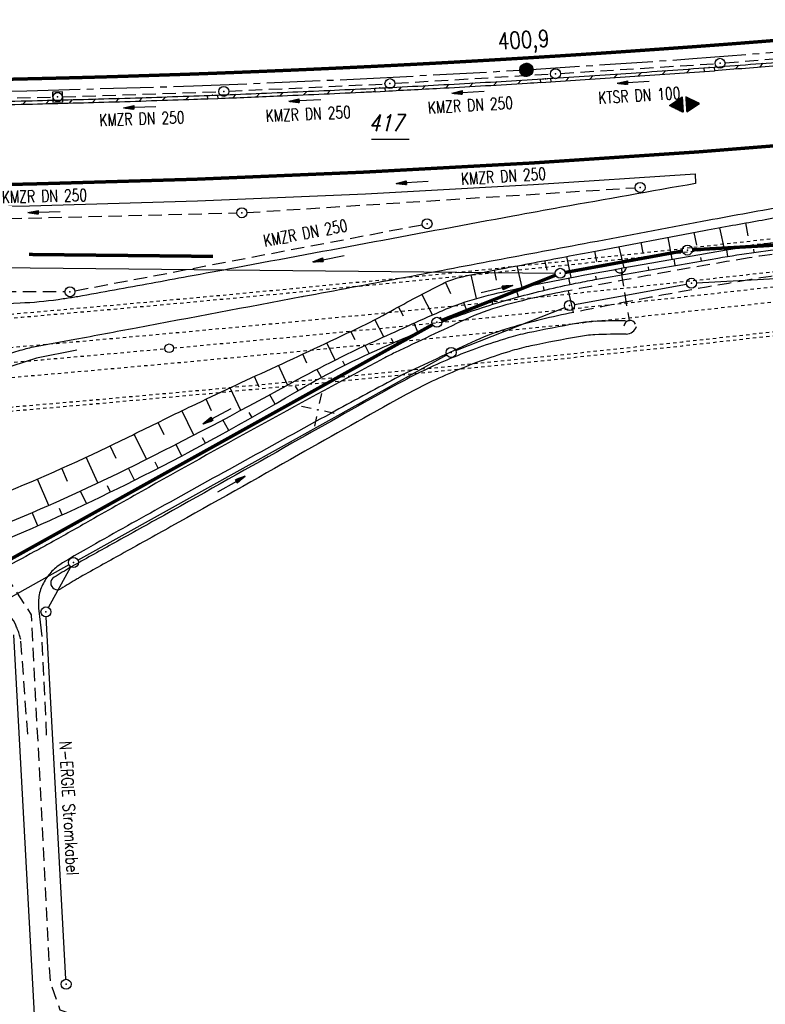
# Model space of a CAD drawing. Extents: x 0 to 1135, y 0 to 420.
# Tile 29 of 77: x 644 to 756, y 78 to 225. Entities that reach past the tile are written whole.
import ezdxf
from ezdxf.enums import TextEntityAlignment as Align

# ---------------------------------------------------------------- set-up
doc = ezdxf.new("R2010")
doc.units = 0
doc.header["$LTSCALE"] = 2
doc.header["$MEASUREMENT"] = 0
for name, pattern in [('ACAD_ISO03W100', [0.5, 0.25, -0.25]), ('ACAD_ISO05W100', [0.5, 0.25, -0.25]), ('ACHSE', [5.5, 4, -0.5, 0.5, -0.5]), ('AUSGEZOGEN', [0]), ('EinAusfädelung', [3.5, 2.5, -1]), ('GEMARKBAB', [3.7, 2, -0.5, 0.1, -0.5, 0.1, -0.5]), ('GESTRICH-X2', [1.5, 1, -0.5])]:
    doc.linetypes.add(name, pattern=pattern)
doc.layers.get('0').update_dxf_attribs({"color": 8, "linetype": 'AUSGEZOGEN'})
for name, color, linetype in [('ACHSETOP', 250, 'ACHSE'), ('Bahnachse', 7, 'CONTINUOUS'), ('BOESCHG', 8, 'AUSGEZOGEN'), ('DURCHL', 200, 'GESTRICH-X2'), ('EINAUSF', 8, 'EinAusfädelung'), ('FBRTOP', 8, 'AUSGEZOGEN'), ('FLSTNR-BAB', 7, 'AUSGEZOGEN'), ('GEF', 8, 'AUSGEZOGEN'), ('GEMARKGRZ', 8, 'GEMARKBAB'), ('Gleisachsen', 7, 'CONTINUOUS'), ('GRABEN', 8, 'AUSGEZOGEN'), ('GRENZL', 8, 'AUSGEZOGEN'), ('GRENZL-BAB', 7, 'AUSGEZOGEN'), ('GRENZP', 8, 'AUSGEZOGEN'), ('GRENZP-BAB', 7, 'AUSGEZOGEN'), ('HEKT_B', 250, 'CONTINUOUS'), ('KANAL', 200, 'GESTRICH-X2'), ('MULDE', 8, 'AUSGEZOGEN'), ('NETZ', 250, 'AUSGEZOGEN'), ('PFEIL', 200, 'CONTINUOUS'), ('PFEILTOP', 8, 'AUSGEZOGEN'), ('Rinne', 200, 'CONTINUOUS'), ('SCHLITZRINNE', 200, 'AUSGEZOGEN'), ('SCHSYMBOL', 200, 'AUSGEZOGEN'), ('STRASSE', 8, 'AUSGEZOGEN'), ('STROMLTG', 8, 'AUSGEZOGEN'), ('TEXTO', 200, 'CONTINUOUS'), ('TUNNEL', 15, 'CONTINUOUS'), ('WEG', 8, 'GESTRICH-X2'), ('ZAUN', 8, 'AUSGEZOGEN')]:
    doc.layers.add(name, color=color, linetype=linetype)
doc.styles.add('ROMANS', font='romans.shx', dxfattribs={"width": 0.8})

# ---------------------------------------------------------------- blocks, each defined once
blk = doc.blocks.new('IKR')
at = {"color": 0}
for p, q in [((0, 1), (0, 2.5)), ((-2.5, 0), (-1, 0)), ((1, 0), (2.5, 0)), ((0, -2.5), (0, -1))]:
    blk.add_line(p, q, dxfattribs=at)
blk.add_circle((0, 0), 0.05, dxfattribs=at)
blk.add_point((0, 0), dxfattribs=at)
blk = doc.blocks.new('*X18')
at = {"color": 0}
for p, q in [((212.23, 257.39), (213.24, 258.4)), ((212.24, 257.33), (213.31, 258.4)), ((212.24, 257.47), (213.17, 258.4)), ((212.24, 257.26), (213.37, 258.39)), ((212.24, 257.55), (213.09, 258.39)), ((212.25, 257.2), (213.43, 258.38)), ((212.26, 257.63), (213, 258.37)), ((212.27, 257.14), (213.49, 258.37)), ((212.28, 257.09), (213.55, 258.35)), ((212.29, 257.73), (212.9, 258.35)), ((212.3, 257.04), (213.6, 258.33)), ((212.32, 256.99), (213.65, 258.31)), ((212.34, 257.86), (212.78, 258.29)), ((212.35, 256.94), (213.69, 258.29)), ((212.37, 256.9), (213.74, 258.26)), ((212.4, 256.85), (213.78, 258.24)), ((212.43, 256.81), (213.83, 258.21)), ((212.46, 256.77), (213.86, 258.18)), ((212.49, 256.73), (213.9, 258.14)), ((212.53, 256.7), (213.94, 258.11)), ((212.56, 256.66), (213.97, 258.07)), ((212.6, 256.63), (214.01, 258.03)), ((212.64, 256.6), (214.04, 257.99)), ((212.68, 256.57), (214.07, 257.95)), ((212.73, 256.54), (214.09, 257.91)), ((212.77, 256.52), (214.12, 257.86)), ((212.82, 256.49), (214.14, 257.82)), ((212.87, 256.47), (214.16, 257.77)), ((212.92, 256.45), (214.18, 257.72)), ((212.97, 256.44), (214.2, 257.66)), ((213.03, 256.42), (214.21, 257.6)), ((213.09, 256.41), (214.22, 257.54)), ((213.16, 256.41), (214.23, 257.48)), ((213.22, 256.4), (214.23, 257.41)), ((213.3, 256.41), (214.23, 257.34)), ((213.38, 256.41), (214.22, 257.26)), ((213.46, 256.43), (214.2, 257.17)), ((213.56, 256.46), (214.18, 257.07)), ((213.69, 256.51), (214.12, 256.95))]:
    blk.add_line(p, q, dxfattribs=at)
blk = doc.blocks.new('SRMAST2')
at = {"color": 0}
blk.add_circle((0, 0), 0.999, dxfattribs=at)
blk.add_point((0, 0), dxfattribs=at)
blk.add_blockref('*X18', (-213.23, -257.4))
blk = doc.blocks.new('GST')
at = {"color": 0}
blk.add_circle((0, 0), 0.75, dxfattribs=at)
blk.add_point((0, 0), dxfattribs=at)
blk = doc.blocks.new('DL')
at = {"color": 0}
blk.add_arc((-0.31, 0.02), 0.91, 282.5363, 77.4637, dxfattribs=at)
blk.add_point((0.6, 0), dxfattribs=at)
blk = doc.blocks.new('10')
blk.add_blockref('GST', (0, 0))
blk = doc.blocks.new('20')
blk.add_lwpolyline([(-0.75, -0.75), (0.75, -0.75), (0.75, 0.75), (-0.75, 0.75)], close=True)
blk.add_circle((0, 0), 0.676)
blk.add_point((0, 0))
blk = doc.blocks.new('30S')
at = {"color": 0}
for p, q in [((-0.75, -0.58), (-0.75, 0)), ((-0.75, 0), (0.75, 0)), ((0.75, 0), (0.75, -0.58)), ((0.75, -0.58), (-0.75, -0.58))]:
    blk.add_line(p, q, dxfattribs=at)
blk.add_point((0, 0), dxfattribs=at)
blk = doc.blocks.new('PFEIL2')
at = {"color": 0}
for p, q in [((0.88, 0), (-2.4, -0.01)), ((0.88, -0.27), (0.88, 0.28)), ((0.88, 0.28), (2.43, 0.01)), ((0.91, 0.27), (0.88, 0.26)), ((0.97, 0.26), (0.88, 0.25)), ((1.02, 0.25), (0.88, 0.23)), ((1.07, 0.24), (0.88, 0.21)), ((1.13, 0.23), (0.88, 0.19)), ((1.18, 0.22), (0.88, 0.17)), ((1.24, 0.21), (0.88, 0.15)), ((1.29, 0.21), (0.88, 0.14)), ((1.34, 0.2), (0.88, 0.12)), ((1.4, 0.19), (0.88, 0.1)), ((1.45, 0.18), (0.88, 0.08)), ((1.51, 0.17), (0.88, 0.06)), ((1.56, 0.16), (0.88, 0.04)), ((1.61, 0.15), (0.88, 0.02)), ((1.67, 0.14), (0.88, 0.01)), ((1.72, 0.13), (0.88, -0.01)), ((1.78, 0.12), (0.88, -0.03)), ((1.83, 0.11), (0.88, -0.05)), ((1.88, 0.1), (0.88, -0.07)), ((1.94, 0.09), (0.88, -0.09)), ((2.05, 0.08), (0.88, -0.12)), ((1.99, 0.08), (0.88, -0.11)), ((2.1, 0.07), (0.88, -0.14)), ((2.15, 0.06), (0.88, -0.16)), ((2.21, 0.05), (0.88, -0.18)), ((2.26, 0.04), (0.88, -0.2)), ((2.32, 0.03), (0.88, -0.22)), ((2.37, 0.02), (0.88, -0.23)), ((2.42, 0.01), (0.88, -0.25)), ((2.43, 0.01), (0.88, -0.27))]:
    blk.add_line(p, q, dxfattribs=at)
blk = doc.blocks.new('*X23')
at = {"color": 0}
for p, q in [((377.87, 182.34), (377.98, 182.45)), ((377.89, 182.36), (377.98, 182.46)), ((377.9, 182.38), (377.98, 182.46)), ((377.91, 182.4), (377.97, 182.47)), ((377.92, 182.42), (377.97, 182.47)), ((377.93, 182.44), (377.97, 182.48)), ((377.95, 182.47), (377.96, 182.48)), ((377.11, 181.02), (378.19, 182.1)), ((377.11, 180.99), (378.2, 182.08)), ((377.12, 181.04), (378.18, 182.1)), ((377.12, 180.99), (378.2, 182.08)), ((377.12, 180.99), (378.2, 182.07)), ((377.13, 180.99), (378.21, 182.06)), ((377.14, 181.06), (378.18, 182.11)), ((377.14, 180.99), (378.21, 182.06)), ((377.15, 181.09), (378.18, 182.11)), ((377.15, 180.99), (378.21, 182.05)), ((377.16, 181.11), (378.17, 182.12)), ((377.16, 180.99), (378.22, 182.05)), ((377.17, 181.13), (378.17, 182.13)), ((377.17, 180.99), (378.22, 182.04)), ((377.18, 181.15), (378.17, 182.13)), ((377.18, 180.99), (378.22, 182.04)), ((377.19, 180.99), (378.23, 182.03)), ((377.2, 181.17), (378.16, 182.14)), ((377.2, 180.99), (378.23, 182.02)), ((377.2, 180.99), (378.23, 182.02)), ((377.21, 181.19), (378.16, 182.14)), ((377.21, 180.99), (378.24, 182.01)), ((377.22, 181.21), (378.16, 182.15)), ((377.22, 180.99), (378.24, 182.01)), ((377.23, 181.23), (378.15, 182.15)), ((377.23, 180.99), (378.24, 182)), ((377.24, 180.99), (378.25, 182)), ((377.25, 181.25), (378.15, 182.16)), ((377.25, 180.99), (378.25, 181.99)), ((377.26, 181.27), (378.15, 182.16)), ((377.26, 180.99), (378.25, 181.99)), ((377.27, 181.29), (378.14, 182.17)), ((377.27, 180.99), (378.25, 181.98)), ((377.27, 180.99), (378.26, 181.97)), ((377.28, 181.32), (378.14, 182.18)), ((377.28, 180.99), (378.26, 181.97)), ((377.29, 181.34), (378.14, 182.18)), ((377.29, 180.99), (378.26, 181.96)), ((377.3, 180.99), (378.27, 181.96)), ((377.31, 181.36), (378.14, 182.19)), ((377.31, 180.99), (378.27, 181.95)), ((377.32, 181.38), (378.13, 182.19)), ((377.32, 180.99), (378.27, 181.95)), ((377.33, 181.4), (378.13, 182.2)), ((377.33, 180.99), (378.28, 181.94)), ((377.34, 181.42), (378.13, 182.2)), ((377.34, 180.99), (378.28, 181.93)), ((377.35, 181.44), (378.12, 182.21)), ((377.35, 180.99), (378.28, 181.93)), ((377.35, 180.99), (378.29, 181.92)), ((377.36, 180.99), (378.29, 181.92)), ((377.37, 181.46), (378.12, 182.22)), ((377.37, 180.99), (378.29, 181.91)), ((377.38, 181.48), (378.12, 182.22)), ((377.38, 180.99), (378.3, 181.91)), ((377.39, 181.5), (378.11, 182.23)), ((377.39, 180.99), (378.3, 181.9)), ((377.4, 181.52), (378.11, 182.23)), ((377.4, 180.99), (378.3, 181.9)), ((377.41, 181.55), (378.11, 182.24)), ((377.41, 180.99), (378.31, 181.89)), ((377.42, 180.99), (378.31, 181.88)), ((377.43, 181.57), (378.1, 182.24)), ((377.43, 180.99), (378.31, 181.88)), ((377.43, 180.99), (378.32, 181.87)), ((377.44, 181.59), (378.1, 182.25)), ((377.44, 180.99), (378.32, 181.87)), ((377.45, 181.61), (378.1, 182.25)), ((377.45, 180.99), (378.32, 181.86)), ((377.46, 181.63), (378.09, 182.26)), ((377.46, 180.99), (378.33, 181.86)), ((377.47, 181.65), (378.09, 182.27)), ((377.47, 180.99), (378.33, 181.85)), ((377.48, 180.99), (378.33, 181.85)), ((377.49, 181.67), (378.09, 182.27)), ((377.49, 180.99), (378.34, 181.84)), ((377.5, 181.69), (378.08, 182.28)), ((377.5, 180.99), (378.34, 181.83)), ((377.5, 180.99), (378.34, 181.83)), ((377.51, 181.71), (378.08, 182.28)), ((377.51, 180.99), (378.35, 181.82)), ((377.52, 181.73), (378.08, 182.29)), ((377.52, 180.99), (378.35, 181.82)), ((377.53, 181.75), (378.07, 182.29)), ((377.53, 180.99), (378.35, 181.81)), ((377.54, 180.99), (378.36, 181.81)), ((377.55, 181.78), (378.07, 182.3)), ((377.55, 180.99), (378.36, 181.8)), ((377.56, 181.8), (378.07, 182.3)), ((377.56, 180.99), (378.36, 181.79)), ((377.57, 181.82), (378.06, 182.31)), ((377.57, 180.99), (378.36, 181.79)), ((377.58, 181.84), (378.06, 182.32)), ((377.58, 180.99), (378.37, 181.78)), ((377.58, 180.99), (378.37, 181.78)), ((377.59, 180.99), (378.37, 181.77)), ((377.6, 181.86), (378.06, 182.32)), ((377.6, 180.99), (378.38, 181.77)), ((377.61, 181.88), (378.05, 182.33)), ((377.61, 180.99), (378.38, 181.76)), ((377.62, 181.9), (378.05, 182.33)), ((377.62, 180.99), (378.38, 181.76)), ((377.63, 181.92), (378.05, 182.34)), ((377.63, 180.99), (378.39, 181.75)), ((377.64, 181.94), (378.04, 182.34)), ((377.64, 180.99), (378.39, 181.74)), ((377.65, 180.99), (378.39, 181.74)), ((377.65, 180.99), (378.4, 181.73)), ((377.66, 181.96), (378.04, 182.35)), ((377.66, 180.99), (378.4, 181.73)), ((377.67, 181.98), (378.04, 182.36)), ((377.67, 180.99), (378.4, 181.72)), ((377.68, 182.01), (378.03, 182.36)), ((377.68, 180.99), (378.41, 181.72)), ((377.69, 182.03), (378.03, 182.37)), ((377.69, 180.99), (378.41, 181.71)), ((377.7, 182.05), (378.03, 182.37)), ((377.7, 180.99), (378.41, 181.71)), ((377.71, 180.99), (378.42, 181.7)), ((377.72, 182.07), (378.03, 182.38)), ((377.72, 180.99), (378.42, 181.69)), ((377.73, 182.09), (378.02, 182.38)), ((377.73, 180.99), (378.42, 181.69)), ((377.73, 180.99), (378.43, 181.68)), ((377.74, 182.11), (378.02, 182.39)), ((377.74, 180.99), (378.43, 181.68)), ((377.75, 182.13), (378.02, 182.39)), ((377.75, 180.99), (378.43, 181.67)), ((377.76, 182.15), (378.01, 182.4)), ((377.76, 180.99), (378.44, 181.67)), ((377.77, 180.99), (378.44, 181.66)), ((377.78, 182.17), (378.01, 182.41)), ((377.78, 180.99), (378.44, 181.65)), ((377.79, 182.19), (378.01, 182.41)), ((377.79, 180.99), (378.45, 181.65)), ((377.8, 182.21), (378, 182.42)), ((377.8, 180.99), (378.45, 181.64)), ((377.81, 182.24), (378, 182.42)), ((377.81, 180.99), (378.45, 181.64)), ((377.81, 180.99), (378.46, 181.63)), ((377.82, 182.26), (378, 182.43)), ((377.82, 180.99), (378.46, 181.63)), ((377.83, 180.99), (378.46, 181.62)), ((377.84, 182.28), (377.99, 182.43)), ((377.84, 180.99), (378.47, 181.62)), ((377.85, 182.3), (377.99, 182.44)), ((377.85, 180.99), (378.47, 181.61)), ((377.86, 182.32), (377.99, 182.44)), ((377.86, 180.99), (378.47, 181.6)), ((377.87, 180.99), (378.47, 181.6)), ((377.88, 180.99), (378.48, 181.59)), ((377.88, 180.99), (378.48, 181.59)), ((377.89, 180.99), (378.48, 181.58)), ((377.9, 180.99), (378.49, 181.58)), ((377.91, 180.99), (378.49, 181.57)), ((377.92, 180.99), (378.49, 181.57)), ((377.93, 180.99), (378.5, 181.56)), ((377.94, 180.99), (378.5, 181.55)), ((377.95, 180.99), (378.5, 181.55)), ((377.96, 180.99), (378.51, 181.54)), ((377.96, 180.99), (378.51, 181.54)), ((377.97, 180.99), (378.51, 181.53)), ((377.98, 180.99), (378.52, 181.53)), ((377.99, 180.99), (378.52, 181.52)), ((378, 180.99), (378.52, 181.51)), ((378.01, 180.99), (378.53, 181.51)), ((378.02, 180.99), (378.53, 181.5)), ((378.03, 180.99), (378.53, 181.5)), ((378.03, 180.99), (378.54, 181.49)), ((378.04, 180.99), (378.54, 181.49)), ((378.05, 180.99), (378.54, 181.48)), ((378.06, 180.99), (378.55, 181.48)), ((378.07, 180.99), (378.55, 181.47)), ((378.08, 180.99), (378.55, 181.46)), ((378.09, 180.99), (378.56, 181.46)), ((378.1, 180.99), (378.56, 181.45)), ((378.11, 180.99), (378.56, 181.45)), ((378.11, 180.99), (378.57, 181.44)), ((378.12, 180.99), (378.57, 181.44)), ((378.13, 180.99), (378.57, 181.43)), ((378.14, 180.99), (378.58, 181.42)), ((378.15, 180.99), (378.58, 181.42)), ((378.16, 180.99), (378.58, 181.41)), ((378.17, 180.99), (378.58, 181.41)), ((378.18, 180.99), (378.59, 181.4)), ((378.19, 180.99), (378.59, 181.4)), ((378.19, 180.99), (378.59, 181.39)), ((378.2, 180.99), (378.6, 181.39)), ((378.21, 180.99), (378.6, 181.38)), ((378.22, 180.99), (378.6, 181.37)), ((378.23, 180.99), (378.61, 181.37)), ((378.24, 180.99), (378.61, 181.36)), ((378.25, 180.99), (378.61, 181.36)), ((378.26, 180.99), (378.62, 181.35)), ((378.26, 180.99), (378.62, 181.35)), ((378.27, 180.99), (378.62, 181.34)), ((378.28, 180.99), (378.63, 181.34)), ((378.29, 180.99), (378.63, 181.33)), ((378.3, 180.99), (378.63, 181.32)), ((377.1, 180.56), (377.12, 180.58)), ((377.1, 180.57), (377.11, 180.58)), ((377.11, 180.55), (377.14, 180.58)), ((377.11, 180.55), (377.13, 180.58)), ((377.11, 180.56), (377.13, 180.58)), ((377.12, 180.53), (377.17, 180.58)), ((377.12, 180.53), (377.16, 180.58)), ((377.12, 180.54), (377.15, 180.58)), ((377.13, 180.51), (377.21, 180.58)), ((377.13, 180.51), (377.2, 180.58)), ((377.13, 180.52), (377.19, 180.58)), ((377.13, 180.52), (377.18, 180.58)), ((377.14, 180.49), (377.23, 180.58)), ((377.14, 180.49), (377.22, 180.58)), ((377.14, 180.5), (377.21, 180.58)), ((377.15, 180.47), (377.26, 180.58)), ((377.15, 180.48), (377.25, 180.58)), ((377.15, 180.48), (377.24, 180.58)), ((377.16, 180.46), (377.29, 180.58)), ((377.16, 180.46), (377.28, 180.58)), ((377.16, 180.47), (377.27, 180.58)), ((377.17, 180.44), (377.31, 180.58)), ((377.17, 180.44), (377.3, 180.58)), ((377.17, 180.45), (377.29, 180.58)), ((377.18, 180.42), (377.34, 180.58)), ((377.18, 180.43), (377.33, 180.58)), ((377.18, 180.43), (377.32, 180.58)), ((377.19, 180.41), (377.36, 180.58)), ((377.19, 180.41), (377.36, 180.58)), ((377.19, 180.42), (377.35, 180.58)), ((377.2, 180.39), (377.39, 180.58)), ((377.2, 180.39), (377.38, 180.58)), ((377.2, 180.4), (377.37, 180.58)), ((377.21, 180.37), (377.42, 180.58)), ((377.21, 180.38), (377.41, 180.58)), ((377.21, 180.38), (377.4, 180.58)), ((377.22, 180.35), (377.44, 180.58)), ((377.22, 180.36), (377.44, 180.58)), ((377.22, 180.37), (377.43, 180.58)), ((377.23, 180.34), (377.47, 180.58)), ((377.23, 180.34), (377.46, 180.58)), ((377.23, 180.35), (377.45, 180.58)), ((377.24, 180.32), (377.51, 180.58)), ((377.24, 180.32), (377.5, 180.58)), ((377.24, 180.33), (377.49, 180.58)), ((377.24, 180.33), (377.48, 180.58)), ((377.25, 180.3), (377.53, 180.58)), ((377.25, 180.3), (377.52, 180.58)), ((377.25, 180.31), (377.51, 180.58)), ((377.26, 180.28), (377.56, 180.58)), ((377.26, 180.29), (377.55, 180.58)), ((377.26, 180.29), (377.54, 180.58)), ((377.27, 180.27), (377.59, 180.58)), ((377.27, 180.27), (377.58, 180.58)), ((377.27, 180.28), (377.57, 180.58)), ((377.28, 180.25), (377.61, 180.58)), ((377.28, 180.25), (377.6, 180.58)), ((377.28, 180.26), (377.59, 180.58)), ((377.29, 180.23), (377.64, 180.58)), ((377.29, 180.24), (377.63, 180.58)), ((377.29, 180.24), (377.62, 180.58)), ((377.3, 180.21), (377.67, 180.58)), ((377.3, 180.22), (377.66, 180.58)), ((377.3, 180.23), (377.65, 180.58)), ((377.31, 180.2), (377.69, 180.58)), ((377.31, 180.2), (377.68, 180.58)), ((377.31, 180.21), (377.67, 180.58)), ((377.32, 180.18), (377.72, 180.58)), ((377.32, 180.19), (377.71, 180.58)), ((377.32, 180.19), (377.7, 180.58)), ((377.33, 180.16), (377.74, 180.58)), ((377.33, 180.17), (377.74, 180.58)), ((377.33, 180.18), (377.73, 180.58)), ((377.34, 180.16), (377.75, 180.58)), ((377.34, 180.15), (377.76, 180.58)), ((377.34, 180.15), (377.77, 180.58)), ((377.35, 180.14), (377.78, 180.58)), ((377.35, 180.14), (377.79, 180.58)), ((377.35, 180.13), (377.8, 180.58)), ((377.35, 180.12), (377.81, 180.58)), ((377.36, 180.12), (377.82, 180.58)), ((377.36, 180.11), (377.82, 180.58)), ((377.36, 180.11), (377.83, 180.58)), ((377.37, 180.1), (377.84, 180.58)), ((377.37, 180.1), (377.85, 180.58)), ((377.37, 180.09), (377.86, 180.58)), ((377.38, 180.09), (377.87, 180.58)), ((377.38, 180.08), (377.88, 180.58)), ((377.38, 180.07), (377.89, 180.58)), ((377.39, 180.07), (377.89, 180.58)), ((377.39, 180.06), (377.9, 180.58)), ((377.39, 180.06), (377.91, 180.58)), ((377.4, 180.05), (377.92, 180.58)), ((377.4, 180.05), (377.93, 180.58)), ((377.4, 180.04), (377.94, 180.58)), ((377.41, 180.04), (377.95, 180.58)), ((377.41, 180.03), (377.96, 180.58)), ((377.41, 180.02), (377.97, 180.58)), ((377.42, 180.02), (377.97, 180.58)), ((377.42, 180.01), (377.98, 180.58)), ((377.42, 180.01), (377.99, 180.58)), ((377.43, 180), (378, 180.58)), ((377.43, 180), (378.01, 180.58)), ((377.43, 179.99), (378.02, 180.58)), ((377.44, 179.98), (378.03, 180.58)), ((377.44, 179.98), (378.04, 180.58)), ((377.44, 179.97), (378.05, 180.58)), ((377.45, 179.97), (378.05, 180.58)), ((377.45, 179.96), (378.06, 180.58)), ((377.45, 179.96), (378.07, 180.58)), ((377.46, 179.95), (378.08, 180.58)), ((377.46, 179.95), (378.09, 180.58)), ((377.46, 179.94), (378.1, 180.58)), ((377.46, 179.93), (378.11, 180.58)), ((377.47, 179.93), (378.12, 180.58)), ((377.47, 179.92), (378.12, 180.58)), ((377.47, 179.92), (378.13, 180.58)), ((377.48, 179.91), (378.14, 180.58)), ((377.48, 179.91), (378.15, 180.58)), ((377.48, 179.9), (378.16, 180.58)), ((377.49, 179.9), (378.17, 180.58)), ((377.49, 179.89), (378.18, 180.58)), ((377.49, 179.88), (378.19, 180.58)), ((377.5, 179.88), (378.2, 180.58)), ((377.5, 179.87), (378.2, 180.58)), ((377.5, 179.87), (378.21, 180.58)), ((377.51, 179.86), (378.22, 180.58)), ((377.51, 179.86), (378.23, 180.58)), ((377.51, 179.85), (378.24, 180.58)), ((377.52, 179.84), (378.25, 180.58)), ((377.52, 179.84), (378.26, 180.58)), ((377.52, 179.83), (378.27, 180.58)), ((377.53, 179.83), (378.28, 180.58)), ((377.53, 179.82), (378.28, 180.58)), ((377.53, 179.82), (378.29, 180.58)), ((377.54, 179.81), (378.3, 180.58)), ((377.54, 179.81), (378.31, 180.58)), ((377.54, 179.8), (378.32, 180.58)), ((377.55, 179.79), (378.33, 180.58)), ((377.55, 179.79), (378.34, 180.58)), ((377.55, 179.78), (378.35, 180.58)), ((377.56, 179.78), (378.35, 180.58)), ((377.56, 179.77), (378.36, 180.58)), ((377.56, 179.77), (378.37, 180.58)), ((377.57, 179.76), (378.38, 180.58)), ((377.57, 179.76), (378.39, 180.58)), ((377.57, 179.75), (378.4, 180.58)), ((377.57, 179.74), (378.41, 180.58)), ((377.58, 179.74), (378.42, 180.58)), ((377.58, 179.73), (378.43, 180.58)), ((377.58, 179.73), (378.43, 180.58)), ((377.59, 179.72), (378.44, 180.58)), ((377.59, 179.72), (378.45, 180.58)), ((377.59, 179.71), (378.46, 180.58)), ((377.6, 179.7), (378.47, 180.58)), ((377.6, 179.7), (378.48, 180.58)), ((377.6, 179.69), (378.49, 180.58)), ((377.61, 179.69), (378.5, 180.58)), ((377.61, 179.68), (378.5, 180.58)), ((377.61, 179.68), (378.51, 180.58)), ((377.62, 179.67), (378.52, 180.58)), ((377.62, 179.67), (378.53, 180.58)), ((377.62, 179.66), (378.54, 180.58)), ((377.63, 179.65), (378.55, 180.58)), ((377.63, 179.65), (378.56, 180.58)), ((377.63, 179.64), (378.57, 180.58)), ((377.64, 179.64), (378.58, 180.58)), ((377.64, 179.63), (378.58, 180.58)), ((377.64, 179.63), (378.59, 180.58)), ((377.65, 179.62), (378.6, 180.58)), ((377.65, 179.62), (378.61, 180.58)), ((377.65, 179.61), (378.62, 180.58)), ((377.66, 179.6), (378.63, 180.58)), ((377.66, 179.6), (378.64, 180.58)), ((377.66, 179.59), (378.65, 180.58)), ((377.67, 179.59), (378.66, 180.58)), ((377.67, 179.58), (378.66, 180.58)), ((377.67, 179.58), (378.67, 180.58)), ((377.68, 179.57), (378.68, 180.58)), ((377.68, 179.56), (378.69, 180.58)), ((377.68, 179.56), (378.7, 180.58)), ((377.68, 179.55), (378.71, 180.58)), ((377.69, 179.55), (378.72, 180.58)), ((377.69, 179.54), (378.73, 180.58)), ((377.69, 179.54), (378.73, 180.58)), ((377.7, 179.53), (378.74, 180.58)), ((377.7, 179.53), (378.75, 180.58)), ((377.7, 179.52), (378.76, 180.58)), ((377.71, 179.51), (378.77, 180.58)), ((377.71, 179.51), (378.78, 180.58)), ((377.71, 179.5), (378.79, 180.58)), ((377.72, 179.5), (378.8, 180.58)), ((377.72, 179.49), (378.81, 180.58)), ((377.72, 179.49), (378.81, 180.58)), ((377.73, 179.47), (378.81, 180.54)), ((377.74, 179.46), (378.79, 180.52)), ((377.74, 179.46), (378.78, 180.5)), ((377.74, 179.45), (378.77, 180.48)), ((377.75, 179.45), (378.76, 180.46)), ((377.75, 179.44), (378.75, 180.44)), ((377.75, 179.44), (378.73, 180.42)), ((377.76, 179.43), (378.72, 180.4)), ((377.76, 179.42), (378.71, 180.37)), ((377.76, 179.42), (378.7, 180.35)), ((377.77, 179.41), (378.68, 180.33)), ((377.77, 179.41), (378.67, 180.31)), ((377.77, 179.4), (378.66, 180.29)), ((377.78, 179.4), (378.65, 180.27)), ((377.78, 179.39), (378.64, 180.25)), ((377.78, 179.39), (378.62, 180.23)), ((377.79, 179.38), (378.61, 180.21)), ((378.31, 180.99), (378.64, 181.32)), ((378.32, 180.99), (378.64, 181.31)), ((378.33, 180.99), (378.64, 181.31)), ((378.34, 180.99), (378.65, 181.3)), ((378.34, 180.99), (378.65, 181.3)), ((378.35, 180.99), (378.65, 181.29)), ((378.36, 180.99), (378.66, 181.28)), ((378.37, 180.99), (378.66, 181.28)), ((378.38, 180.99), (378.66, 181.27)), ((378.39, 180.99), (378.67, 181.27)), ((378.4, 180.99), (378.67, 181.26)), ((378.41, 180.99), (378.67, 181.26)), ((378.42, 180.99), (378.68, 181.25)), ((378.42, 180.99), (378.68, 181.25)), ((378.43, 180.99), (378.68, 181.24)), ((378.44, 180.99), (378.69, 181.23)), ((378.45, 180.99), (378.69, 181.23)), ((378.46, 180.99), (378.69, 181.22)), ((378.47, 180.99), (378.69, 181.22)), ((378.48, 180.99), (378.7, 181.21)), ((378.49, 180.99), (378.7, 181.21)), ((378.49, 180.99), (378.7, 181.2)), ((378.5, 180.99), (378.71, 181.2)), ((378.51, 180.99), (378.71, 181.19)), ((378.52, 180.99), (378.71, 181.18)), ((378.53, 180.99), (378.72, 181.18)), ((378.54, 180.99), (378.72, 181.17)), ((378.55, 180.99), (378.72, 181.17)), ((378.56, 180.99), (378.73, 181.16)), ((378.57, 180.99), (378.73, 181.16)), ((378.57, 180.99), (378.73, 181.15)), ((378.58, 180.99), (378.74, 181.14)), ((378.59, 180.99), (378.74, 181.14)), ((378.6, 180.99), (378.74, 181.13)), ((378.61, 180.99), (378.75, 181.13)), ((378.62, 180.99), (378.75, 181.12)), ((378.63, 180.99), (378.75, 181.12)), ((378.64, 180.99), (378.76, 181.11)), ((378.64, 180.99), (378.76, 181.11)), ((378.65, 180.99), (378.76, 181.1)), ((378.66, 180.99), (378.77, 181.09)), ((378.67, 180.99), (378.77, 181.09)), ((378.68, 180.99), (378.77, 181.08)), ((378.69, 180.99), (378.78, 181.08)), ((378.7, 180.99), (378.78, 181.07)), ((378.71, 180.99), (378.78, 181.07)), ((378.72, 180.99), (378.79, 181.06)), ((378.72, 180.99), (378.79, 181.06)), ((378.73, 180.99), (378.79, 181.05)), ((378.74, 180.99), (378.8, 181.04)), ((378.75, 180.99), (378.8, 181.04)), ((378.76, 180.99), (378.8, 181.03)), ((378.77, 180.99), (378.8, 181.03)), ((378.78, 180.99), (378.81, 181.02)), ((378.79, 180.99), (378.81, 181.02)), ((378.8, 180.99), (378.81, 181.01)), ((378.8, 180.99), (378.82, 181)), ((378.81, 180.99), (378.82, 181)), ((377.79, 179.37), (378.6, 180.19)), ((377.79, 179.37), (378.59, 180.17)), ((377.79, 179.36), (378.58, 180.14)), ((377.8, 179.36), (378.56, 180.12)), ((377.8, 179.35), (378.55, 180.1)), ((377.8, 179.35), (378.54, 180.08)), ((377.81, 179.34), (378.53, 180.06)), ((377.81, 179.33), (378.52, 180.04)), ((377.81, 179.33), (378.5, 180.02)), ((377.82, 179.32), (378.49, 180)), ((377.82, 179.32), (378.48, 179.98)), ((377.82, 179.31), (378.47, 179.96)), ((377.83, 179.31), (378.46, 179.94)), ((377.83, 179.3), (378.44, 179.91)), ((377.83, 179.3), (378.43, 179.89)), ((377.84, 179.29), (378.42, 179.87)), ((377.84, 179.28), (378.41, 179.85)), ((377.84, 179.28), (378.4, 179.83)), ((377.85, 179.27), (378.38, 179.81)), ((377.85, 179.27), (378.37, 179.79)), ((377.85, 179.26), (378.36, 179.77)), ((377.86, 179.26), (378.35, 179.75)), ((377.86, 179.25), (378.33, 179.73)), ((377.86, 179.25), (378.32, 179.71)), ((377.87, 179.24), (378.31, 179.68)), ((377.87, 179.23), (378.3, 179.66)), ((377.87, 179.23), (378.29, 179.64)), ((377.88, 179.22), (378.27, 179.62)), ((377.88, 179.22), (378.26, 179.6)), ((377.88, 179.21), (378.25, 179.58)), ((377.89, 179.21), (378.24, 179.56)), ((377.89, 179.2), (378.23, 179.54)), ((377.89, 179.19), (378.21, 179.52)), ((377.89, 179.19), (378.2, 179.5)), ((377.9, 179.18), (378.19, 179.48)), ((377.9, 179.18), (378.18, 179.45)), ((377.9, 179.17), (378.17, 179.43)), ((377.91, 179.17), (378.15, 179.41)), ((377.91, 179.16), (378.14, 179.39)), ((377.91, 179.16), (378.13, 179.37)), ((377.92, 179.15), (378.12, 179.35)), ((377.92, 179.14), (378.11, 179.33)), ((377.92, 179.14), (378.09, 179.31)), ((377.93, 179.13), (378.08, 179.29)), ((377.93, 179.13), (378.07, 179.27)), ((377.93, 179.12), (378.06, 179.25)), ((377.94, 179.12), (378.04, 179.22)), ((377.94, 179.11), (378.03, 179.2)), ((377.94, 179.11), (378.02, 179.18)), ((377.95, 179.1), (378.01, 179.16)), ((377.95, 179.09), (378, 179.14)), ((377.95, 179.09), (377.98, 179.12)), ((377.96, 179.08), (377.97, 179.1))]:
    blk.add_line(p, q, dxfattribs=at)
blk = doc.blocks.new('HOCHP')
for points in [[(-0.01, 2.24), (-1.15, 0.27), (1.12, 0.27)], [(-0.01, -2.24), (-1.15, -0.27), (1.12, -0.27)]]:
    blk.add_lwpolyline(points, close=True)
at = {"xscale": 1.311372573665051, "yscale": 1.311372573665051, "zscale": 1.311372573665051}
blk.add_blockref('*X23', (-495.66, -237.08), dxfattribs=at)

msp = doc.modelspace()

# ---------------------------------------------------------------- linework, layer by layer
at = {"layer": 'ACHSETOP'}
msp.add_lwpolyline([(25, 214.13), (194.74, 214.13), (394.75, 214.13), (444.74, 214.13), (469.74, 214.13), (494.74, 214.13), (519.75, 214.13), (544.74, 214.13), (569.74, 214.13), (594.74, 214.13), (599.25, 214.13), (619.75, 214.24), (644.74, 214.65), (669.73, 215.38), (694.71, 216.43), (719.67, 217.79), (744.62, 219.47), (769.54, 221.46)], dxfattribs=at)
at = {"layer": 'Bahnachse', "linetype": 'Continuous'}
msp.add_circle((666.08, 176.02), 0.65, dxfattribs=at)
at = {"layer": 'Bahnachse', "linetype": 'ACAD_ISO05W100'}
for start, end in [(275.23421, 276.47004), (273.93197, 275.21728)]:
    msp.add_arc((265.33, 4557.73), 4400, start, end, dxfattribs=at)
at = {"layer": 'BOESCHG'}
for p, q in [((748.65, 194.11), (749.36, 190.71)), ((752.52, 194.82), (752.87, 192.89)), ((740.86, 192.65), (741.5, 189.38)), ((744.79, 193.39), (745.16, 191.49)), ((729.88, 190.58), (730.16, 189.06)), ((733.52, 191.26), (734.29, 188.1)), ((736.84, 191.89), (737.12, 190.32)), ((749.87, 189.8), (749.71, 190.77)), ((753.83, 190.41), (753.76, 190.91)), ((722.38, 189.17), (722.71, 187.73)), ((725.68, 189.79), (726.32, 186.64)), ((741.99, 188.44), (741.82, 189.43)), ((745.93, 189.12), (745.85, 189.62)), ((714.85, 187.76), (715.15, 186.22)), ((718.24, 188.39), (718.98, 185.14)), ((734.11, 187.06), (733.94, 188.04)), ((738.05, 187.75), (737.96, 188.25)), ((712.19, 183.49), (711.38, 187.06)), ((726.24, 185.61), (726.04, 186.59)), ((730.17, 186.36), (730.09, 186.84)), ((708.32, 184.21), (707.55, 185.94)), ((718.47, 183.74), (718.14, 184.95)), ((722.34, 184.73), (722.21, 185.27)), ((705.6, 181.04), (703.98, 184.12)), ((714.63, 182.62), (714.41, 183.33)), ((701.23, 180.83), (700.46, 182.23)), ((710.82, 181.38), (710.3, 182.9)), ((698.28, 177.74), (696.95, 180.32)), ((707.08, 179.98), (706.78, 180.71)), ((703.39, 178.43), (702.81, 179.8)), ((693.96, 177.29), (693.35, 178.56)), ((699.72, 176.85), (699.43, 177.49)), ((690.96, 174.25), (689.74, 176.85)), ((696.06, 175.23), (695.5, 176.45)), ((686.75, 173.79), (686.11, 175.16)), ((683.85, 170.53), (682.49, 173.47)), ((688.91, 171.65), (688.24, 172.87)), ((692.45, 173.5), (692.15, 174.1)), ((679.6, 170.2), (678.86, 171.79)), ((676.82, 166.71), (675.23, 170.1)), ((685.42, 169.68), (685.05, 170.33)), ((672.45, 166.62), (671.61, 168.39)), ((681.97, 167.66), (681.16, 169.05)), ((669.78, 163.01), (668, 166.67)), ((678.51, 165.66), (678.08, 166.41)), ((665.33, 163.05), (664.41, 164.91)), ((675.02, 163.71), (674.14, 165.29)), ((662.67, 159.38), (660.82, 163.15)), ((671.51, 161.79), (671.06, 162.61)), ((658.15, 159.49), (657.23, 161.39)), ((667.98, 159.9), (667.08, 161.62)), ((655.4, 155.83), (653.61, 159.68)), ((660.87, 156.24), (659.97, 158.03)), ((664.43, 158.05), (663.98, 158.93)), ((650.85, 156.07), (649.97, 158.02)), ((648.01, 152.46), (646.31, 156.41)), ((657.28, 154.47), (656.84, 155.38)), ((653.67, 152.74), (652.79, 154.61)), ((646.4, 149.42), (645.53, 151.39)), ((650.04, 151.06), (649.61, 152.02))]:
    msp.add_line(p, q, dxfattribs=at)
for points in [[(715.27, 187.83, -0.00001), (724.99, 189.66, -0.000021), (729.48, 190.5), (746.32, 193.67, -0.001515), (750.6, 194.47, -0.000828), (758.44, 195.88, -0.001301), (765.4, 197.1, -0.001205)], [(707, 179.95, -0.012808), (709.97, 181.09, -0.01787), (718.26, 183.68, -0.017173), (727.05, 185.77, -0.005996), (729.92, 186.32, -0.000934), (748.38, 189.55, -0.008166), (754.13, 190.45, -0.004069), (765.73, 191.97)], [(592.84, 133.16, 0.055244), (620.64, 139.36, 0.034851), (662.15, 156.88, 0.016478), (684.94, 169.4, -0.029905), (697.69, 175.96, -0.004321), (705.49, 179.32, -0.014058)]]:
    msp.add_lwpolyline(points, format="xyb", dxfattribs=at)
at = {"layer": 'BOESCHG', "flags": 128}
msp.add_lwpolyline([(434.02, 144.03, -0.004025), (465.92, 144.93, -0.007508), (483.03, 145.02, -0.018622), (560.23, 141.38, 0.043495), (593.37, 141.46, 0.05374), (620.68, 146.91, 0.037269), (657.94, 161.74, 0.00128), (666.3, 165.84, -0.00342), (669.44, 167.36, -0.003088), (681.39, 172.96, 0.002843), (694.37, 179.04, 0.016215), (699.34, 181.61, -0.010352), (707.06, 185.71, -0.053654), (709.35, 186.57, -0.021443), (715.3, 187.83)], format="xyb", dxfattribs=at)
at = {"layer": 'DURCHL'}
msp.add_line((733.9, 187.34), (735.06, 180.2), dxfattribs=at)
at = {"layer": 'EINAUSF', "const_width": 0.5, "flags": 128}
msp.add_lwpolyline([(744.77, 205.44), (745.64, 205.5), (770.74, 207.51), (795.81, 209.83), (820.85, 212.46), (845.85, 215.41), (870.81, 218.68), (895.73, 222.26), (920.6, 226.16), (945.43, 230.36), (950, 231.2)], dxfattribs=at)
at = {"layer": 'FBRTOP'}
msp.add_line((744.99, 202.2), (745.02, 200.74), dxfattribs=at)
for points in [[(641.84, 175.11, -0.010638), (644.36, 175.91, -0.025121), (645.44, 176.17, -0.000498), (651.94, 177.39, 0.000351), (661.14, 179.11, 0.000001), (685.94, 183.77, 0.000098), (686.21, 183.82, 0.000036), (700.61, 186.53, -0.000002), (715, 189.24, -0.000023), (729.21, 191.92, -0.000019), (746.05, 195.09, -0.003046), (758.19, 197.3, -0.001835)], [(499.49, 151.31, 0.000004), (556.36, 151.37, 0.000067)], [(323.99, 279.88, -0.000006), (352.82, 279.88, -0.000191)]]:
    msp.add_lwpolyline(points, format="xyb", dxfattribs=at)
at = {"layer": 'FBRTOP', "const_width": 0.5}
msp.add_lwpolyline([(636.52, 216.26, 0.000909), (644.7, 216.44, 0.00066), (651.35, 216.6, 0.000786), (656.93, 216.75, 0.000825), (663.23, 216.95, 0.000807), (669.67, 217.16, 0.000775), (675.96, 217.4, 0.000791), (682.12, 217.65, 0.00079), (688.38, 217.92, 0.00079), (694.62, 218.21, 0.000784), (700.87, 218.52, 0.000786), (707.1, 218.85, 0.000785), (713.33, 219.2, 0.000785), (719.56, 219.57, 0.000788), (725.79, 219.96, 0.000787), (732.03, 220.37, 0.000789), (738.25, 220.8, 0.000788), (744.48, 221.24, 0.000791), (750.72, 221.71, 0.000792), (756.94, 222.2, 0.000791)], format="xyb", dxfattribs=at)
msp.add_lwpolyline([(243.98, 200.13), (394.75, 200.13), (444.74, 200.13), (469.74, 200.13), (494.74, 200.13), (519.75, 200.13), (544.74, 200.13), (569.75, 200.13), (594.74, 200.13), (599.29, 200.13), (619.9, 200.24), (645.06, 200.66), (670.23, 201.39), (695.38, 202.45), (720.52, 203.82), (744.77, 205.44)], dxfattribs=at)
at = {"layer": 'FBRTOP'}
msp.add_lwpolyline([(91.24, 196.88), (194.74, 196.88), (394.75, 196.88), (444.74, 196.88), (469.74, 196.88), (494.74, 196.88), (519.75, 196.88), (544.74, 196.88), (569.75, 196.88), (594.74, 196.88), (599.3, 196.88), (619.93, 196.99), (645.14, 197.41), (670.34, 198.14), (695.54, 199.2), (720.72, 200.57), (744.99, 202.2)], dxfattribs=at)
at = {"layer": 'FBRTOP', "flags": 128}
msp.add_lwpolyline([(745.02, 200.74, 0.000677), (724.91, 197.17, 0.00187), (717.63, 195.85, 0.000088), (676.08, 188.1, -0.000511), (668.93, 186.78, -0.000531), (657.86, 184.75, -0.001073), (652.38, 183.76, -0.005679), (651.45, 183.61, -0.002603), (649.41, 183.31, -0.02614), (643.73, 182.79, -0.009144), (627.44, 182.46, -0.000213), (593.66, 182.42, 0.000206), (558.73, 182.38, 0.000034), (481.5, 182.24, -0.000124), (460.3, 182.21, -0.000692), (424.89, 182.21, 0.000599), (383.98, 182.22, 0.000299), (372.28, 182.21, -0.000052), (305.04, 182.07, -0.001027), (269.04, 182.07, 0.001558), (245.31, 182.05, 0.036452), (240.16, 181.66, 0.048455), (236.38, 180.71, 0.061648), (232.89, 178.95, 0.046788), (228.89, 175.69, 0.001575), (224.3, 171.15, -0.001758), (220.18, 167.08, -0.000327), (217.28, 164.24, -0.000696), (215.92, 162.9, -0.033501), (214.71, 161.88, -0.017532), (212.22, 160.17, -0.062009), (208.64, 158.46, -0.071953), (205.27, 157.86, -0.007995), (202.05, 157.8, 0.007386), (198.56, 157.75, 0.003812), (194.99, 157.61, -0.006118), (192.77, 157.54, -0.03208), (190.16, 157.65, -0.018969), (185.79, 158.29, -0.016209), (181.44, 159.24, -0.016093), (177.14, 160.48, -0.007994), (172.31, 162.12, -0.013349), (169.46, 163.23, -0.005712), (165.61, 164.9, -0.013485), (164.01, 165.67, -0.001089), (160.26, 167.61, 0.000916), (155.79, 169.91, 0.000122), (149.05, 173.38, 0.001415), (148.47, 173.67, 0.003178), (147.55, 174.13, 0.000659), (143.11, 176.3, 0.001014), (141.09, 177.28, 0.000664), (138.01, 178.77, 0.006784), (135.4, 179.97, 0.003297), (129.99, 182.34, 0.007739), (124.69, 184.53, 0.006309), (118.13, 187.02, 0.005732), (117.55, 187.22, 0.000345), (107.89, 190.5, 0.011477), (101.47, 192.5, 0.00728), (91.23, 195.29)], format="xyb", dxfattribs=at)
at = {"layer": 'FLSTNR-BAB'}
msp.add_line((696.45, 207.37), (702.07, 207.37), dxfattribs=at)
at = {"layer": 'GEMARKGRZ', "const_width": 0.5, "flags": 128}
msp.add_lwpolyline([(645.04, 190.1), (672.66, 189.81)], dxfattribs=at)
at = {"layer": 'Gleisachsen', "linetype": 'ACAD_ISO03W100'}
for radius, end in [(4397.75, 278.95665), (4402.25, 278.94742)]:
    msp.add_arc((265.33, 4557.73), radius, 272.98747, end, dxfattribs=at)
at = {"layer": 'GRABEN'}
msp.add_lwpolyline([(429.82, 137.67, -0.006036), (464.51, 139.52, -0.010778), (483.96, 139.9, -0.024063), (559.47, 136.11, 0.053134), (593.78, 136.38, 0.0511), (622.45, 142.68, 0.036001), (660.92, 158.51, 0.01022), (683.72, 170.46, -0.017825), (696.91, 177.11, -0.004228), (706.73, 181.54, -0.017606), (709.13, 182.5, -0.027423), (714.69, 184.15, -0.012657), (726.97, 186.76, -0.004969), (749.98, 190.82, -0.007133), (766.07, 193.25, -0.001007)], format="xyb", dxfattribs=at)
at = {"layer": 'GRENZL'}
for p, q in [((745.17, 185.82), (777.07, 187.57)), ((726.86, 182.57), (743.68, 185.65)), ((709.08, 175.68), (725.43, 182.16)), ((652.36, 144.26), (707.73, 175.03)), ((651.05, 143.53), (637.63, 136.08)), ((647.97, 137.14), (651.34, 143.24)), ((650.58, 81.38), (647.64, 135.74)), ((649.69, 5), (642.79, 133.04))]:
    msp.add_line(p, q, dxfattribs=at)
at = {"layer": 'GRENZL-BAB'}
msp.add_line((54.13, 194.29), (723.99, 187.28), dxfattribs=at)
at = {"layer": 'GRENZL-BAB', "const_width": 0.5, "flags": 128}
for points in [[(744.57, 190.8), (779.91, 192.77)], [(725.48, 187.4), (743.08, 190.62)], [(706.93, 180.2), (724.04, 186.99)], [(635.41, 140.57), (705.58, 179.56)]]:
    msp.add_lwpolyline(points, dxfattribs=at)
at = {"layer": 'KANAL'}
for p, q in [((749.47, 218.85), (773.03, 220.8)), ((724.77, 217.26), (747.97, 218.72)), ((699.96, 215.77), (723.28, 217.17)), ((675.03, 214.59), (698.44, 215.68)), ((650.1, 213.75), (673.51, 214.53)), ((625.29, 213.28), (648.59, 213.7)), ((677.72, 196.39), (735.97, 200.11)), ((617.97, 194.88), (676.24, 196.33)), ((651.95, 184.65), (704.02, 194.56)), ((560.11, 184.65), (650.45, 184.52))]:
    msp.add_line(p, q, dxfattribs=at)
at = {"layer": 'MULDE', "flags": 128}
for points in [[(734.53, 180.15, 0.015826), (729.7, 180.04, 0.030398), (727.2, 179.75, 0.008052), (719.84, 178.32, 0.020244), (716.95, 177.58, 0.026523), (708.24, 174.48, 0.027771), (700.29, 170.63, 0.002509), (684.49, 161.77, -0.002073), (665.37, 151.02, -0.000227), (657.88, 146.86, 0.000276), (651.74, 143.44, 0.007985), (651.28, 143.18, 0.001462), (648.81, 141.68)], [(734.63, 178.15, 0.015937), (729.92, 178.04, 0.030474), (727.46, 177.76, 0.007976), (720.35, 176.38, 0.020058), (717.55, 175.67, 0.026709), (709.01, 172.63, 0.027753), (701.16, 168.83, 0.002536), (685.47, 160.03, -0.00208), (666.35, 149.28, -0.000227), (658.86, 145.11, 0.000278), (652.74, 141.71, 0.007983), (652.29, 141.45, 0.001453), (649.84, 139.97)]]:
    msp.add_lwpolyline(points, format="xyb", dxfattribs=at)
at = {"layer": 'MULDE'}
for centre, radius, start, end in [((734.53, 179.94), 1.79, 273.2999, 338.4107), ((649.31, 140.82), 1, 120.4242, 301.4692)]:
    msp.add_arc(centre, radius, start, end, dxfattribs=at)
at = {"layer": 'Rinne'}
for p, q in [((754.68, 218.23), (755.18, 218.77)), ((732.82, 216.63), (733.31, 217.16)), ((736.45, 216.88), (736.94, 217.41)), ((740.08, 217.13), (740.57, 217.67)), ((743.72, 217.4), (744.22, 217.93)), ((751.02, 217.94), (751.52, 218.48)), ((711.19, 215.29), (711.67, 215.82)), ((714.77, 215.5), (715.26, 216.03)), ((718.37, 215.71), (718.86, 216.24)), ((725.58, 216.16), (726.07, 216.69)), ((729.2, 216.39), (729.69, 216.92)), ((679.16, 213.74), (679.64, 214.26)), ((682.7, 213.89), (683.18, 214.41)), ((686.24, 214.04), (686.72, 214.56)), ((689.78, 214.2), (690.26, 214.72)), ((693.33, 214.36), (693.82, 214.89)), ((696.89, 214.53), (696.97, 214.61)), ((700.46, 214.71), (700.94, 215.24)), ((704.03, 214.9), (704.51, 215.42)), ((707.6, 215.09), (708.09, 215.62)), ((644.15, 212.64), (644.62, 213.15)), ((647.63, 212.72), (648.1, 213.23)), ((651.11, 212.81), (651.58, 213.32)), ((654.59, 212.9), (655.07, 213.42)), ((658.09, 213), (658.56, 213.52)), ((661.58, 213.11), (662.06, 213.62)), ((665.09, 213.22), (665.56, 213.74)), ((668.6, 213.34), (669.07, 213.86)), ((675.63, 213.6), (676.11, 214.12))]:
    msp.add_line(p, q, dxfattribs=at)
at = {"layer": 'SCHLITZRINNE'}
msp.add_line((723.3, 216.01), (746.37, 217.55), dxfattribs=at)
for points in [[(517.48, 212.59), (519.75, 212.63, -0.000009), (532.25, 212.63, 0.000009), (544.74, 212.63, 0.000011), (557.24, 212.63, -0.000003), (569.74, 212.63, -0.000017), (582.24, 212.63, 0.000005), (594.74, 212.63, 0.000053), (595.15, 212.63, 0.000005), (599.26, 212.63, 0.001234), (606.7, 212.65, 0.000703), (619.76, 212.74, 0.002173), (629.96, 212.86, 0.001495), (644.78, 213.15, 0.001644), (657.03, 213.47, 0.001579), (669.78, 213.88, 0.001584), (682.26, 214.37, 0.001578), (694.78, 214.93, 0.00157), (707.28, 215.57, 0.001571), (719.76, 216.29, 0.001576), (732.25, 217.09, 0.001577), (744.73, 217.97, 0.001582), (757.2, 218.93, 0.001583)], [(747.86, 217.7, 0.001189), (757.24, 218.43, 0.001583), (769.71, 219.46, 0.000209), (771.36, 219.61, 0.00157)], [(698.47, 214.61, 0.00111), (707.3, 215.07, 0.001571), (719.79, 215.79, 0.000254), (721.81, 215.92, 0.001577)], [(673.37, 213.51, 0.001132), (682.28, 213.87, 0.001578), (694.81, 214.43, 0.000272), (696.97, 214.54, 0.001571)], [(610, 212.17, 0.000526), (619.77, 212.24, 0.002173), (629.97, 212.36, 0.001495), (644.79, 212.65, 0.001644), (657.04, 212.97, 0.001579), (669.8, 213.39, 0.000262), (671.86, 213.46, 0.001578)]]:
    msp.add_lwpolyline(points, format="xyb", dxfattribs=at)
at = {"layer": 'STRASSE'}
msp.add_line((726.72, 181.39), (725.96, 184.65), dxfattribs=at)
for points in [[(725.96, 184.65, 0.023155), (715.98, 182.35, 0.040768), (710.51, 180.34, 0.002016), (699.97, 175.38, 0.012076), (698.23, 174.5, 0.002591), (680.41, 164.84, 0.002639), (663.01, 155.16, 0.001126), (654.24, 150.2, -0.001679), (648.35, 146.87, -0.004981), (645.9, 145.53, -0.001153), (635.24, 139.87, -0.000552), (634.92, 139.7, -0.030953)], [(726.72, 181.39, 0.021278), (717.22, 179.09, 0.037886), (712.07, 177.18, 0.00207), (701.67, 172.34, 0.01245), (699.97, 171.49, 0.003196), (690.31, 166.26, 0.001196), (664.63, 152.08, 0.002192), (653.63, 145.91, 0.006705), (650.08, 143.83, 0.063343), (648.5, 142.58, 0.065359), (647.33, 141.02, 0.077358), (646.59, 139.07, 0.080206), (646.5, 137.05), (646.75, 134.94), (647, 132.78)]]:
    msp.add_lwpolyline(points, format="xyb", dxfattribs=at)
at = {"layer": 'STRASSE', "flags": 128}
msp.add_lwpolyline([(643.81, 132.35, 0.01267), (643.64, 133, 0.019883), (643.51, 133.41, 0.006166), (643.32, 133.87, 0.004583), (643.07, 134.49, 0.070142), (642.26, 135.83, 0.083168), (641.26, 136.71, 0.090741), (640.54, 136.99, 0.041778), (638.88, 137.17, 0.054926), (637.98, 137.1, 0.044017), (636.89, 136.78)], format="xyb", dxfattribs=at)
at = {"layer": 'STROMLTG', "linetype": 'GESTRICH-X2', "flags": 128}
msp.add_lwpolyline([(698.64, 72.34), (656.11, 74.5), (649.73, 76.77), (648.26, 81.01), (645.43, 136.04), (642.25, 140.97), (635.35, 139.69), (620.89, 133.1), (605.13, 131.22), (564.6, 131.27), (514.14, 130.88), (473.88, 131), (437.11, 123.68), (417.54, 119.52), (386.21, 112.77), (384.76, 118.78), (379.65, 118.55), (378.53, 119.36)], dxfattribs=at)
at = {"layer": 'TUNNEL', "linetype": 'ACAD_ISO03W100'}
for points in [[(494.51, 157.04, 0.016169), (778.44, 181)], [(494.54, 156.44, 0.016169), (778.5, 180.41)]]:
    msp.add_lwpolyline(points, format="xyb", dxfattribs=at)
for radius, start in [(4393.35, 273.8899), (4392.75, 273.90951)]:
    msp.add_arc((266.01, 4557.76), radius, start, 276.67786, dxfattribs=at)
at = {"layer": 'WEG'}
for p, q in [((644.87, 118.14), (643.81, 132.35)), ((647.7, 117.98), (647, 132.78))]:
    msp.add_line(p, q, dxfattribs=at)
for points in [[(950, 212.38, 0.005814), (938.64, 210.45, -0.010341), (917.44, 207.04, -0.003187), (880.27, 202.1, -0.006846), (862.93, 200.15, -0.000948), (849.01, 198.81, -0.000382), (814.49, 195.56, -0.001242), (801.58, 194.38, 0.000444), (765.46, 191.16, 0.01835), (753.1, 189.59, 0.008281), (725.96, 184.65)], [(726.72, 181.39, -0.009358), (753.33, 186.33, -0.020737), (765.46, 187.84, -0.001747), (801.47, 190.68, 0.004635), (815.03, 191.82, 0.001192), (847.15, 194.92, 0.002442), (862.8, 196.54, 0.00533), (880.92, 198.7, 0.002589), (918.13, 203.75, 0.013192), (941.11, 207.6, -0.007482), (950, 209.2, -0.014792)]]:
    msp.add_lwpolyline(points, format="xyb", dxfattribs=at)
at = {"layer": 'ZAUN'}
msp.add_lwpolyline([(652.23, 175.73), (646.19, 174.56), (640.76, 172.8), (635.85, 169.7), (631.7, 165.58), (627.06, 161.49), (619.32, 156.25), (610.94, 152.61), (602.17, 150.59), (596.54, 149.68), (481.2, 149.58), (442.17, 149.54), (436.75, 149.98), (409.48, 149.85), (404.31, 149.86), (396.48, 149.91), (395.91, 148.26)], dxfattribs=at)

# ---------------------------------------------------------------- block references
at = {"layer": 'GEF', "rotation": 273.8416537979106}
msp.add_blockref('HOCHP', (743.38, 212.59), dxfattribs=at)
at = {"layer": 'GRENZP'}
for p in [(744.42, 185.78), (726.12, 182.44), (708.38, 175.4), (651.71, 143.9), (647.6, 136.49), (650.62, 80.63)]:
    msp.add_blockref('GST', p, dxfattribs=at)
at = {"layer": 'GRENZP-BAB'}
for p in [(743.82, 190.76), (724.74, 187.27), (706.24, 179.92)]:
    msp.add_blockref('GST', p, dxfattribs=at)
at = {"layer": 'HEKT_B', "rotation": 77.841165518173}
msp.add_blockref('SRMAST2', (719.67, 217.79), dxfattribs=at)
at = {"layer": 'NETZ', "rotation": 167.8411}
msp.add_blockref('IKR', (688.38, 166.79), dxfattribs=at)
at = {"layer": 'PFEIL'}
for p, rotation in [((735.71, 215.95), 183.614165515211), ((710.91, 214.46), 183.4438655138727), ((686.44, 213.21), 182.6656655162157), ((661.66, 212.2), 181.9414655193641), ((702.53, 200.93), 183.6374655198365), ((647.31, 196.47), 181.4133655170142), ((689.99, 189.47), 190.7725655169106)]:
    msp.add_blockref('PFEIL2', p, dxfattribs=dict(at, rotation=rotation))
at = {"layer": 'PFEILTOP'}
for p, rotation in [((715.24, 184.88), 12.66145694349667), ((673.25, 165.85), 208.0207736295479), ((675.39, 155.62), 29.41310147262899)]:
    msp.add_blockref('PFEIL2', p, dxfattribs=dict(at, rotation=rotation))
at = {"layer": 'SCHSYMBOL'}
for name, p, rotation in [('GST', (748.71, 218.77), 4.320465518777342), ('GST', (724.03, 217.21), 3.605965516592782), ('30S', (747.08, 218.12), 3.922698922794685), ('GST', (699.2, 215.72), 2.887865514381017), ('30S', (722.51, 216.46), 4.813053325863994), ('20', (649.34, 213.72), 1.44676551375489), ('GST', (674.27, 214.56), 2.166865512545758), ('30S', (697.7, 215.07), 2.639024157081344), ('30S', (672.6, 213.99), 2.14489340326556), ('10', (736.72, 200.15), 3.938065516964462), ('10', (676.99, 196.35), 2.225065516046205), ('10', (704.76, 194.7), 3.016265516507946), ('DL', (733.78, 187.93), 279.5454379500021), ('10', (651.2, 184.51), 1.478665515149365), ('DL', (735.18, 179.61), 99.5454379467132)]:
    msp.add_blockref(name, p, dxfattribs=dict(at, rotation=rotation))

# ---------------------------------------------------------------- texts
at = {"layer": 'FLSTNR-BAB', "style": 'ROMANS', "oblique": 15, "width": 0.8}
msp.add_text('417', height=2.5, dxfattribs=at).set_placement((696, 208.58))
at = {"layer": 'HEKT_B', "style": 'ROMANS', "width": 0.8}
msp.add_text('400,9', height=2.5, rotation=3.4816, dxfattribs=at).set_placement((715.47, 220.83))
at = {"layer": 'STROMLTG', "style": 'ROMANS', "width": 0.8}
msp.add_text('N-ERGIE Stromkabel', height=1.8, rotation=273.2219, dxfattribs=at).set_placement((649.59, 117.04))
at = {"layer": 'TEXTO', "style": 'ROMANS', "width": 0.75}
for s, rotation, p in [('KTSR DN 100', 3.6142, (736.66, 213.06)), ('KMZR DN 250', 3.4439, (711.31, 211.59)), ('KMZR DN 250', 1.9415, (662.01, 209.57)), ('KMZR DN 250', 2.6657, (686.97, 210.28)), ('KMZR DN 250', 3.6375, (716.27, 200.93)), ('KMZR DN 250', 1.4134, (647.39, 197.97)), ('KMZR DN 250', 10.7726, (686.67, 192.43))]:
    msp.add_text(s, height=1.8, rotation=rotation, dxfattribs=at).set_placement(p, align=Align.CENTER)

doc.saveas('drawing.dxf')
